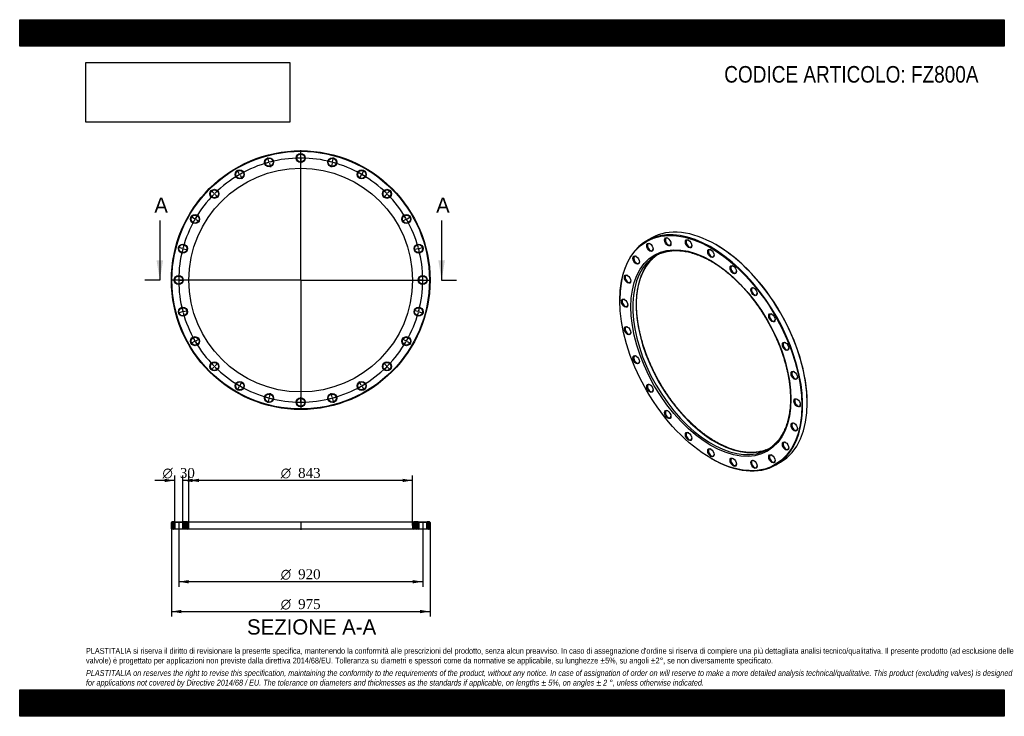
# Model space of a CAD drawing. Header units: millimetres. Extents: x 0 to 3712, y 0 to 2625.
import ezdxf
from ezdxf.enums import TextEntityAlignment as Align
from ezdxf.lldxf.tags import DXFTag

# ---------------------------------------------------------------- set-up
doc = ezdxf.new("R2010")
doc.units = ezdxf.units.MM
doc.header["$LTSCALE"] = 12.5
for name, color, linetype in [('Default', 7, 'Continuous'), ('DV2_Default', 7, 'Continuous'), ('DV3_Default', 7, 'Continuous'), ('FZ800A', 7, 'Continuous')]:
    doc.layers.add(name, color=color, linetype=linetype)
doc.styles.add('SEACAD_Solid_Edge_ANSI', font='seans.ttf')
doc.styles.add('SEACAD_Solid_Edge_ANSI1_Symbols', font='semeca1.ttf')
doc.styles.add('SEACAD_Times_New_Roman', font='times.ttf')
tags = doc.linetypes.add('CENTER2', pattern=[28.575, 19.05, -3.175, 3.175, -3.175]).pattern_tags.tags
tags[10:11] = [DXFTag(74, 4), DXFTag(75, 0), DXFTag(340, '0'), DXFTag(46, 0.0), DXFTag(50, 0.0), DXFTag(44, 0.0), DXFTag(45, 0.0)]
tags[8:9] = [DXFTag(74, 4), DXFTag(75, 0), DXFTag(340, '0'), DXFTag(46, 0.0), DXFTag(50, 0.0), DXFTag(44, 0.0), DXFTag(45, 0.0)]
tags[6:7] = [DXFTag(74, 4), DXFTag(75, 0), DXFTag(340, '0'), DXFTag(46, 0.0), DXFTag(50, 0.0), DXFTag(44, 0.0), DXFTag(45, 0.0)]
tags[4:5] = [DXFTag(74, 4), DXFTag(75, 0), DXFTag(340, '0'), DXFTag(46, 0.0), DXFTag(50, 0.0), DXFTag(44, 0.0), DXFTag(45, 0.0)]
picture_1 = doc.add_image_def('image1.jpg', size_in_pixel=(4302, 1260))

# ---------------------------------------------------------------- blocks, each defined once
blk = doc.blocks.new('SE')
at = {"layer": 'FZ800A', "color": 7, "linetype": 'Continuous'}
for p, q in [((2380.7, 1801.6), (2363.8, 1791.8)), ((2625.9, 1776.6), (2624.5, 1777.5)), ((2262.8, 1568.6), (2262.8, 1567)), ((2969.2, 1180.4), (2969.2, 1182)), ((2606.1, 972.4), (2607.5, 971.6)), ((2851.3, 947.4), (2868.2, 957.2))]:
    blk.add_line(p, q, dxfattribs=at)
for centre, major_axis in [((2606.1, 1368.8), (-242.8, 420.5)), ((2606.1, 1368.8), (213.3, -369.4)), ((2376.1, 1767.2), (8.5, -14.7)), ((2443.5, 1788), (8.5, -14.7)), ((2521.9, 1780.2), (8.5, -14.7)), ((2606.1, 1744.4), (8.5, -14.7)), ((2324.4, 1719.2), (8.5, -14.7)), ((2690.3, 1683), (8.5, -14.7)), ((2291.9, 1647.4), (8.5, -14.7)), ((2768.7, 1600.2), (8.5, -14.7)), ((2280.8, 1556.6), (8.5, -14.7)), ((2836.1, 1501.6), (8.5, -14.7)), ((2291.9, 1453), (8.5, -14.7)), ((2887.8, 1394), (8.5, -14.7)), ((2324.4, 1343.6), (8.5, -14.7)), ((2920.3, 1284.6), (8.5, -14.7)), ((2376.1, 1236), (8.5, -14.7)), ((2931.4, 1181), (8.5, -14.7)), ((2443.5, 1137.4), (8.5, -14.7)), ((2920.3, 1090.2), (8.5, -14.7)), ((2521.9, 1054.6), (8.5, -14.7)), ((2606.1, 993.2), (8.5, -14.7)), ((2887.8, 1018.4), (8.5, -14.7)), ((2690.3, 957.4), (8.5, -14.7)), ((2768.7, 949.6), (8.5, -14.7)), ((2836.1, 970.4), (8.5, -14.7))]:
    blk.add_ellipse(centre, major_axis=major_axis, ratio=0.57735, dxfattribs=at)
for centre, major_axis, start_param, end_param in [((2624.5, 1379.4), (-243.8, 422.2), 3.141593, 6.283185), ((2607.5, 1369.6), (243.8, -422.2), 0, 3.926991), ((2377.5, 1768), (-7.5, 13), 5.562411, 6.283185), ((2444.9, 1788.8), (-7.5, 13), 0, 3.862367), ((2444.9, 1788.8), (-7.5, 13), 5.562411, 6.283185), ((2523.3, 1781), (-7.5, 13), 0, 3.862367), ((2523.3, 1781), (-7.5, 13), 5.562411, 6.283185), ((2377.5, 1768), (-7.5, 13), 0, 3.862367), ((2609.6, 1370.8), (-210.8, 365), 6.197497, 6.283185), ((2607.5, 1745.2), (-7.5, 13), 0, 3.862367), ((2607.5, 1745.2), (-7.5, 13), 5.562411, 6.283185), ((2625.9, 1380.2), (242.8, -420.5), 0.785398, 2.356194), ((2609.6, 1370.8), (-210.8, 365), 0.09464, 3.052608), ((2622.4, 1378.2), (210.8, -365), 3.229665, 6.193379), ((2325.8, 1720.1), (-7.5, 13), 0, 3.862367), ((2325.8, 1720.1), (-7.5, 13), 5.562411, 6.283185), ((2609.6, 1370.8), (-210.8, 365), 0, 0.09464), ((2622.4, 1378.2), (210.8, -365), 3.171794, 3.229665), ((2691.7, 1683.8), (-7.5, 13), 0, 3.862367), ((2691.7, 1683.8), (-7.5, 13), 5.562411, 6.283185), ((2293.3, 1648.2), (-7.5, 13), 0, 3.862367), ((2293.3, 1648.2), (-7.5, 13), 5.562411, 6.283185), ((2770.1, 1601), (-7.5, 13), 0, 3.862367), ((2770.1, 1601), (-7.5, 13), 5.562411, 6.283185), ((2282.2, 1557.4), (-7.5, 13), 0, 3.862367), ((2282.2, 1557.4), (-7.5, 13), 5.562411, 6.283185), ((2837.5, 1502.4), (-7.5, 13), 0, 3.862367), ((2837.5, 1502.4), (-7.5, 13), 5.562411, 6.283185), ((2293.3, 1453.8), (-7.5, 13), 0, 3.862367), ((2293.3, 1453.8), (-7.5, 13), 5.562411, 6.283185), ((2889.2, 1394.8), (-7.5, 13), 0, 3.862367), ((2889.2, 1394.8), (-7.5, 13), 5.562411, 6.283185), ((2325.8, 1344.5), (-7.5, 13), 0, 3.862367), ((2325.8, 1344.5), (-7.5, 13), 5.562411, 6.283185), ((2921.7, 1285.4), (-7.5, 13), 5.562411, 6.283185), ((2921.7, 1285.4), (-7.5, 13), 0, 3.862367), ((2377.5, 1236.8), (-7.5, 13), 0, 3.862367), ((2377.5, 1236.8), (-7.5, 13), 5.562411, 6.283185), ((2932.8, 1181.8), (-7.5, 13), 0, 3.862367), ((2932.8, 1181.8), (-7.5, 13), 5.562411, 6.283185), ((2444.9, 1138.2), (-7.5, 13), 0, 3.862367), ((2444.9, 1138.2), (-7.5, 13), 5.562411, 6.283185), ((2921.7, 1091), (-7.5, 13), 0, 3.862367), ((2921.7, 1091), (-7.5, 13), 5.562411, 6.283185), ((2523.3, 1055.4), (-7.5, 13), 0, 3.862367), ((2523.3, 1055.4), (-7.5, 13), 5.562411, 6.283185), ((2607.5, 994), (-7.5, 13), 0, 3.862367), ((2607.5, 994), (-7.5, 13), 5.562411, 6.283185), ((2609.6, 1370.8), (-210.8, 365), 3.052608, 3.23305), ((2622.4, 1378.2), (210.8, -365), 6.193379, 6.252984), ((2889.2, 1019.2), (-7.5, 13), 0, 3.862367), ((2889.2, 1019.2), (-7.5, 13), 5.562411, 6.283185), ((2607.5, 1369.6), (243.8, -422.2), 5.497787, 6.283185), ((2691.7, 958.2), (-7.5, 13), 0, 3.862367), ((2691.7, 958.2), (-7.5, 13), 5.562411, 6.283185), ((2837.5, 971.2), (-7.5, 13), 0, 3.862367), ((2837.5, 971.2), (-7.5, 13), 5.562411, 6.283185), ((2770.1, 950.5), (-7.5, 13), 0, 3.862367), ((2770.1, 950.5), (-7.5, 13), 5.562411, 6.283185)]:
    blk.add_ellipse(centre, major_axis=major_axis, ratio=0.57735, start_param=start_param, end_param=end_param, dxfattribs=at)
for points, knots in [([(2417.3, 1744.7), (2417.8, 1744.9), (2420.9, 1746.2), (2427.3, 1748.4), (2436.1, 1750.8), (2445.3, 1752.7), (2454.6, 1754.1), (2464.2, 1755), (2473.9, 1755.3), (2483.9, 1755), (2494, 1754.3), (2504.3, 1753), (2514.7, 1751.2), (2525.3, 1748.8), (2536, 1745.9), (2546.8, 1742.5), (2557.6, 1738.6), (2568.6, 1734.2), (2579.6, 1729.2), (2590.7, 1723.8), (2601.8, 1717.9), (2612.9, 1711.5), (2624, 1704.6), (2635.1, 1697.2), (2646.1, 1689.4), (2657.1, 1681.1), (2668.1, 1672.4), (2678.9, 1663.3), (2689.7, 1653.7), (2700.3, 1643.8), (2710.8, 1633.5), (2721.2, 1622.8), (2731.5, 1611.7), (2741.5, 1600.3), (2751.4, 1588.6), (2761.1, 1576.6), (2770.5, 1564.3), (2779.8, 1551.7), (2788.7, 1538.9), (2797.5, 1525.8), (2806, 1512.5), (2814.2, 1499.1), (2822.1, 1485.4), (2829.7, 1471.6), (2837, 1457.6), (2844, 1443.5), (2850.6, 1429.3), (2857, 1415), (2862.9, 1400.7), (2868.5, 1386.3), (2873.8, 1371.9), (2878.6, 1357.5), (2883.1, 1343.1), (2887.2, 1328.8), (2891, 1314.5), (2894.3, 1300.3), (2897.2, 1286.2), (2899.7, 1272.2), (2901.9, 1258.3), (2903.6, 1244.7), (2904.9, 1231.2), (2905.7, 1217.9), (2906.2, 1204.8), (2906.3, 1191.9), (2905.9, 1179.3), (2905.1, 1167), (2903.9, 1155), (2902.3, 1143.2), (2900.3, 1131.8), (2897.9, 1120.7), (2895.1, 1110), (2891.9, 1099.7), (2888.4, 1089.7), (2884.4, 1080.1), (2880, 1070.9), (2875.3, 1062.2), (2870.2, 1053.8), (2864.8, 1046), (2859, 1038.5), (2852.8, 1031.5), (2846.4, 1025.1), (2841.3, 1020.5), (2838.7, 1018.5), (2838.3, 1018.2)], [0, 0, 0, 0, 0.002189, 0.014928, 0.027655, 0.040369, 0.053067, 0.065749, 0.078414, 0.091062, 0.103697, 0.116318, 0.128929, 0.141531, 0.154125, 0.166714, 0.179298, 0.19188, 0.204459, 0.217038, 0.229616, 0.242194, 0.254772, 0.267351, 0.279932, 0.292513, 0.305096, 0.31768, 0.330266, 0.342853, 0.355441, 0.368031, 0.380622, 0.393214, 0.405807, 0.418401, 0.430996, 0.443591, 0.456187, 0.468784, 0.481381, 0.493978, 0.506575, 0.519173, 0.53177, 0.544367, 0.556963, 0.569559, 0.582155, 0.594749, 0.607343, 0.619936, 0.632528, 0.645118, 0.657707, 0.670295, 0.682881, 0.695466, 0.708049, 0.720631, 0.733211, 0.745789, 0.758366, 0.770942, 0.783517, 0.796091, 0.808665, 0.821238, 0.833813, 0.84639, 0.858969, 0.871552, 0.88414, 0.896736, 0.90934, 0.921955, 0.934583, 0.947225, 0.959883, 0.972558, 0.985251, 0.997959, 1, 1, 1, 1]), ([(2624.9, 1034.3), (2622.7, 1035.5), (2617.4, 1038.6), (2607.9, 1044.6), (2596.8, 1051.9), (2585.8, 1059.7), (2574.8, 1068), (2563.8, 1076.7), (2553, 1085.9), (2542.2, 1095.4), (2531.6, 1105.3), (2521, 1115.7), (2510.7, 1126.4), (2500.4, 1137.4), (2490.4, 1148.8), (2480.5, 1160.5), (2470.8, 1172.5), (2461.4, 1184.8), (2452.2, 1197.4), (2443.2, 1210.2), (2434.4, 1223.3), (2425.9, 1236.6), (2417.7, 1250.1), (2409.8, 1263.8), (2402.2, 1277.6), (2394.9, 1291.6), (2387.9, 1305.7), (2381.3, 1319.9), (2375, 1334.1), (2369, 1348.5), (2363.4, 1362.9), (2358.2, 1377.3), (2353.3, 1391.7), (2348.8, 1406.1), (2344.7, 1420.4), (2341, 1434.7), (2337.7, 1448.9), (2334.7, 1463), (2332.2, 1477), (2330.1, 1490.8), (2328.4, 1504.5), (2327.1, 1518), (2326.2, 1531.3), (2325.8, 1544.4), (2325.7, 1557.2), (2326.1, 1569.8), (2326.9, 1582.1), (2328.1, 1594.2), (2329.7, 1605.9), (2331.7, 1617.3), (2334.1, 1628.4), (2336.9, 1639.1), (2340.1, 1649.5), (2343.7, 1659.4), (2347.6, 1669), (2352, 1678.2), (2356.7, 1686.9), (2361.8, 1695.3), (2367.3, 1703.1), (2373.1, 1710.6), (2379.2, 1717.6), (2385.7, 1724), (2390.9, 1728.7), (2393.7, 1730.9), (2394.3, 1731.3)], [0, 0, 0, 0, 0.008638, 0.025069, 0.041503, 0.057938, 0.074375, 0.090813, 0.107254, 0.123696, 0.14014, 0.156586, 0.173033, 0.189482, 0.205933, 0.222384, 0.238837, 0.255292, 0.271747, 0.288202, 0.304659, 0.321116, 0.337573, 0.354031, 0.370488, 0.386945, 0.403402, 0.419858, 0.436314, 0.452769, 0.469223, 0.485676, 0.502127, 0.518577, 0.535026, 0.551473, 0.567917, 0.58436, 0.600801, 0.61724, 0.633677, 0.650112, 0.666545, 0.682976, 0.699405, 0.715833, 0.73226, 0.748686, 0.765113, 0.781541, 0.797971, 0.814405, 0.830844, 0.84729, 0.863745, 0.880211, 0.896692, 0.913189, 0.929706, 0.946243, 0.962802, 0.979383, 0.995987, 1, 1, 1, 1]), ([(2813.8, 1004), (2813.6, 1003.9), (2810.9, 1002.7), (2804.7, 1000.7), (2795.9, 998.2), (2786.8, 996.3), (2777.5, 994.9), (2767.9, 994.1), (2758.1, 993.8), (2748.2, 994), (2738.1, 994.7), (2727.8, 996), (2717.4, 997.9), (2706.8, 1000.2), (2696.1, 1003.1), (2685.3, 1006.5), (2674.4, 1010.4), (2663.5, 1014.8), (2652.4, 1019.8), (2641.5, 1025.2), (2632, 1030.2), (2626.9, 1033.1), (2624.9, 1034.3)], [0, 0, 0, 0, 0.002985, 0.057353, 0.111675, 0.165937, 0.220132, 0.274255, 0.328308, 0.382292, 0.436215, 0.490083, 0.543905, 0.597688, 0.65144, 0.705168, 0.758877, 0.812574, 0.866262, 0.919945, 0.973627, 1, 1, 1, 1])]:
    blk.add_open_spline(points, degree=3, knots=knots, dxfattribs=at)
blk = doc.blocks.new('SE1')
at = {"layer": 'Default', "color": 7, "linetype": 'CENTER2'}
for start, end in [(105.3737, 119.6263), (90.3737, 104.6263), (75.3737, 89.6263), (60.3737, 74.6263), (120.3737, 134.6263), (45.3737, 59.6263), (135.3737, 149.6263), (30.3737, 44.6263), (150.3737, 164.6263), (15.3737, 29.6263), (165.3737, 179.6263), (0.3737, 14.6263), (180.3737, 194.6263), (345.3737, 359.6263), (195.3737, 209.6263), (330.3737, 344.6263), (210.3737, 224.6263), (315.3737, 329.6263), (225.3737, 239.6263), (300.3737, 314.6263), (240.3737, 254.6263), (285.3737, 299.6263), (255.3737, 269.6263), (270.3737, 284.6263)]:
    blk.add_arc((1059.6, 1643.6), 460, start, end, dxfattribs=at)
at = {"layer": 'DV2_Default', "color": 7, "linetype": 'CENTER2'}
for p, q in [((1059.6, 1646.6), (1059.6, 2132.8)), ((1059.6, 2106.6), (1059.6, 2122.3)), ((939.8, 2090.8), (935.7, 2106)), ((940.9, 2086.4), (940.2, 2089.3)), ((941.3, 2085), (945.4, 2069.8)), ((1059.6, 2102.1), (1059.6, 2105.1)), ((1059.6, 2100.6), (1059.6, 2084.8)), ((1177.9, 2085), (1173.8, 2069.8)), ((1178.3, 2086.4), (1179, 2089.3)), ((1179.4, 2090.8), (1183.5, 2106)), ((828.1, 2044.5), (820.2, 2058.2)), ((830.4, 2040.6), (828.9, 2043.2)), ((1288.9, 2040.6), (1290.4, 2043.2)), ((1291.1, 2044.5), (1299, 2058.2)), ((831.1, 2039.3), (839, 2025.7)), ((1288.1, 2039.3), (1280.2, 2025.7)), ((732.2, 1971), (721.1, 1982.1)), ((735.4, 1967.8), (733.3, 1969.9)), ((1383.8, 1967.8), (1385.9, 1969.9)), ((1387, 1971), (1398.1, 1982.1)), ((736.5, 1966.7), (747.6, 1955.6)), ((1382.8, 1966.7), (1371.6, 1955.6)), ((658.6, 1875.1), (645, 1882.9)), ((662.5, 1872.8), (659.9, 1874.3)), ((663.8, 1872.1), (677.5, 1864.2)), ((1455.4, 1872.1), (1441.7, 1864.2)), ((1456.7, 1872.8), (1459.3, 1874.3)), ((1460.6, 1875.1), (1474.2, 1882.9)), ((612.4, 1763.4), (597.2, 1767.5)), ((616.7, 1762.2), (613.8, 1763)), ((618.2, 1761.9), (633.4, 1757.8)), ((1501, 1761.9), (1485.8, 1757.8)), ((1502.5, 1762.2), (1505.4, 1763)), ((1506.8, 1763.4), (1522, 1767.5)), ((1056.6, 1643.6), (570.4, 1643.6)), ((596.6, 1643.6), (580.9, 1643.6)), ((601.1, 1643.6), (598.1, 1643.6)), ((602.6, 1643.6), (618.4, 1643.6)), ((1061.1, 1643.6), (1058.1, 1643.6)), ((1059.6, 1645.1), (1059.6, 1642.1)), ((1059.6, 1640.6), (1059.6, 1154.3)), ((1062.6, 1643.6), (1548.9, 1643.6)), ((1516.6, 1643.6), (1500.9, 1643.6)), ((1518.1, 1643.6), (1521.1, 1643.6)), ((1522.6, 1643.6), (1538.4, 1643.6)), ((612.4, 1523.7), (597.2, 1519.7)), ((616.7, 1524.9), (613.8, 1524.1)), ((618.2, 1525.3), (633.4, 1529.4)), ((1501, 1525.3), (1485.8, 1529.4)), ((1502.5, 1524.9), (1505.4, 1524.1)), ((1506.8, 1523.7), (1522, 1519.7)), ((658.6, 1412.1), (645, 1404.2)), ((662.5, 1414.3), (659.9, 1412.8)), ((663.8, 1415.1), (677.5, 1422.9)), ((1455.4, 1415.1), (1441.7, 1422.9)), ((1456.7, 1414.3), (1459.3, 1412.8)), ((1460.6, 1412.1), (1474.2, 1404.2)), ((732.2, 1316.2), (721.1, 1305)), ((735.4, 1319.4), (733.3, 1317.2)), ((736.5, 1320.4), (747.6, 1331.6)), ((1382.8, 1320.4), (1371.6, 1331.6)), ((1383.8, 1319.4), (1385.9, 1317.2)), ((1387, 1316.2), (1398.1, 1305)), ((828.1, 1242.6), (820.2, 1229)), ((830.4, 1246.5), (828.9, 1243.9)), ((831.1, 1247.8), (839, 1261.4)), ((1288.1, 1247.8), (1280.2, 1261.4)), ((1288.9, 1246.5), (1290.4, 1243.9)), ((1291.1, 1242.6), (1299, 1229)), ((939.8, 1196.3), (935.7, 1181.1)), ((940.9, 1200.7), (940.2, 1197.8)), ((941.3, 1202.1), (945.4, 1217.4)), ((1059.6, 1186.6), (1059.6, 1202.3)), ((1177.9, 1202.1), (1173.8, 1217.4)), ((1178.3, 1200.7), (1179, 1197.8)), ((1179.4, 1196.3), (1183.5, 1181.1)), ((1059.6, 1185.1), (1059.6, 1182.1)), ((1059.6, 1180.6), (1059.6, 1164.8))]:
    blk.add_line(p, q, dxfattribs=at)
for start, end in [(105.3737, 107.3354), (104.8132, 105.1868), (102.6646, 104.6263), (90.3737, 92.3354), (89.8132, 90.1868), (87.6646, 89.6263), (75.3737, 77.3354), (74.8132, 75.1868), (72.6646, 74.6263), (119.8132, 120.1868), (117.6646, 119.6263), (60.3737, 62.3354), (59.8132, 60.1868), (120.3737, 122.3354), (57.6646, 59.6263), (134.8132, 135.1868), (132.6646, 134.6263), (45.3737, 47.3354), (44.8132, 45.1868), (135.3737, 137.3354), (42.6646, 44.6263), (150.3737, 152.3354), (149.8132, 150.1868), (147.6646, 149.6263), (30.3737, 32.3354), (29.8132, 30.1868), (27.6646, 29.6263), (165.3737, 167.3354), (164.8132, 165.1868), (162.6646, 164.6263), (15.3737, 17.3354), (14.8132, 15.1868), (12.6646, 14.6263), (177.6646, 179.6263), (179.8132, 180.1868), (180.3737, 182.3354), (0.3737, 2.3354), (357.6646, 359.6263), (359.8132, 0.1868), (192.6646, 194.6263), (194.8132, 195.1868), (344.8132, 345.1868), (345.3737, 347.3354), (195.3737, 197.3354), (342.6646, 344.6263), (207.6646, 209.6263), (209.8132, 210.1868), (210.3737, 212.3354), (327.6646, 329.6263), (329.8132, 330.1868), (330.3737, 332.3354), (222.6646, 224.6263), (224.8132, 225.1868), (225.3737, 227.3354), (312.6646, 314.6263), (314.8132, 315.1868), (315.3737, 317.3354), (237.6646, 239.6263), (239.8132, 240.1868), (240.3737, 242.3354), (297.6646, 299.6263), (299.8132, 300.1868), (300.3737, 302.3354), (252.6646, 254.6263), (254.8132, 255.1868), (255.3737, 257.3354), (282.6646, 284.6263), (284.8132, 285.1868), (285.3737, 287.3354), (267.6646, 269.6263), (269.8132, 270.1868), (270.3737, 272.3354)]:
    blk.add_arc((1059.6, 1643.6), 460, start, end, dxfattribs=at)
at = {"layer": 'FZ800A', "color": 7, "linetype": 'Continuous'}
for centre, radius in [((1059.6, 1643.6), 487.5), ((1059.6, 1643.6), 485.5), ((1059.6, 2103.6), 17), ((1059.6, 2103.6), 15), ((940.5, 2087.9), 17), ((940.5, 2087.9), 15), ((1178.7, 2087.9), 17), ((1178.7, 2087.9), 15), ((1059.6, 1643.6), 421.5), ((829.6, 2041.9), 17), ((829.6, 2041.9), 15), ((1289.6, 2041.9), 17), ((1289.6, 2041.9), 15), ((734.3, 1968.8), 17), ((734.3, 1968.8), 15), ((1384.9, 1968.8), 17), ((1384.9, 1968.8), 15), ((661.2, 1873.6), 17), ((661.2, 1873.6), 15), ((1458, 1873.6), 17), ((1458, 1873.6), 15), ((615.3, 1762.6), 17), ((615.3, 1762.6), 15), ((1503.9, 1762.6), 17), ((1503.9, 1762.6), 15), ((599.6, 1643.6), 17), ((599.6, 1643.6), 15), ((1519.6, 1643.6), 17), ((1519.6, 1643.6), 15), ((615.3, 1524.5), 17), ((615.3, 1524.5), 15), ((1503.9, 1524.5), 17), ((1503.9, 1524.5), 15), ((661.2, 1413.6), 17), ((661.2, 1413.6), 15), ((1458, 1413.6), 17), ((1458, 1413.6), 15), ((734.3, 1318.3), 17), ((734.3, 1318.3), 15), ((1384.9, 1318.3), 17), ((1384.9, 1318.3), 15), ((829.6, 1245.2), 17), ((829.6, 1245.2), 15), ((1289.6, 1245.2), 17), ((1289.6, 1245.2), 15), ((940.5, 1199.2), 17), ((940.5, 1199.2), 15), ((1059.6, 1183.6), 17), ((1059.6, 1183.6), 15), ((1178.7, 1199.2), 17), ((1178.7, 1199.2), 15)]:
    blk.add_circle(centre, radius, dxfattribs=at)
blk = doc.blocks.new('SE3')
at = {"color": 7, "linetype": 'Continuous', "style": 'SEACAD_Solid_Edge_ANSI'}
blk.add_text('A', height=57.5, dxfattribs=at).set_placement((507.6, 1954.8), align=Align.TOP_LEFT)
blk = doc.blocks.new('SE4')
at = {"color": 7, "linetype": 'Continuous', "style": 'SEACAD_Solid_Edge_ANSI'}
blk.add_text('A', height=57.5, dxfattribs=at).set_placement((1570.1, 1954.8), align=Align.TOP_LEFT)
blk = doc.blocks.new('SEANNOT_GROUP')
at = {"linetype": 'Continuous'}
blk.add_hatch(color=7, dxfattribs=at).paths.add_polyline_path([(515.9, 1718.6), (528.4, 1643.6), (540.9, 1718.6)])
at = {"color": 7, "linetype": 'Continuous'}
blk.add_lwpolyline([(528.4, 1868.6), (528.4, 1643.6)], dxfattribs=at)
blk = doc.blocks.new('SEANNOT_GROUP1')
at = {"linetype": 'Continuous'}
blk.add_hatch(color=7, dxfattribs=at).paths.add_polyline_path([(1578.4, 1718.6), (1590.9, 1643.6), (1603.4, 1718.6)])
at = {"color": 7, "linetype": 'Continuous'}
blk.add_lwpolyline([(1590.9, 1868.6), (1590.9, 1643.6)], dxfattribs=at)
blk = doc.blocks.new('SE2')
at = {"layer": 'Default', "color": 7, "linetype": 'CENTER2'}
for p, q in [((528.4, 1643.6), (472.1, 1643.6)), ((1590.9, 1643.6), (1647.1, 1643.6))]:
    blk.add_line(p, q, dxfattribs=at)
at = {"layer": 'Default'}
for name in ['SE3', 'SE4', 'SEANNOT_GROUP', 'SEANNOT_GROUP1']:
    blk.add_blockref(name, (0, 0), dxfattribs=at)
blk = doc.blocks.new('SE5')
at = {"layer": 'FZ800A', "linetype": 'Continuous'}
h = blk.add_hatch(dxfattribs=at)
h.set_pattern_fill('LINE', scale=0.62992, angle=45, style=0)
h.paths.add_polyline_path([(582.6, 732.7), (574.1, 732.7), (572.1, 730.7), (572.1, 706.7), (574.1, 704.7), (582.6, 704.7), (584.6, 706.7), (584.6, 730.7)])
h = blk.add_hatch(dxfattribs=at)
h.set_pattern_fill('LINE', scale=0.62992, angle=45, style=0)
edge = h.paths.add_edge_path()
edge.add_line((616.6, 704.7), (633.1, 704.7))
edge.add_arc((633.1, 709.7), 5, 270, 360)
edge.add_line((638.1, 709.7), (638.1, 727.7))
edge.add_arc((633.1, 727.7), 5, 0, 90)
edge.add_line((633.1, 732.7), (616.6, 732.7))
edge.add_line((616.6, 732.7), (614.6, 730.7))
edge.add_line((614.6, 730.7), (614.6, 706.7))
edge.add_line((614.6, 706.7), (616.6, 704.7))
h = blk.add_hatch(dxfattribs=at)
h.set_pattern_fill('LINE', scale=0.629921, angle=45, style=0)
edge = h.paths.add_edge_path()
edge.add_line((1504.6, 706.7), (1504.6, 730.7))
edge.add_line((1504.6, 730.7), (1502.6, 732.7))
edge.add_line((1502.6, 732.7), (1486.1, 732.7))
edge.add_arc((1486.1, 727.7), 5, 90, 180)
edge.add_line((1481.1, 727.7), (1481.1, 709.7))
edge.add_arc((1486.1, 709.7), 5, 180, 270)
edge.add_line((1486.1, 704.7), (1502.6, 704.7))
edge.add_line((1502.6, 704.7), (1504.6, 706.7))
h = blk.add_hatch(dxfattribs=at)
h.set_pattern_fill('LINE', scale=0.629921, angle=45, style=0)
h.paths.add_polyline_path([(1534.6, 730.7), (1534.6, 706.7), (1536.6, 704.7), (1545.1, 704.7), (1547.1, 706.7), (1547.1, 730.7), (1545.1, 732.7), (1536.6, 732.7)])
at = {"layer": 'DV3_Default', "color": 7, "linetype": 'CENTER2'}
for p, q in [((599.6, 734.4), (599.6, 702.9)), ((1059.6, 734.4), (1059.6, 702.9)), ((1519.6, 734.4), (1519.6, 702.9))]:
    blk.add_line(p, q, dxfattribs=at)
at = {"layer": 'FZ800A', "color": 7, "linetype": 'Continuous'}
for p, q in [((574.1, 732.7), (572.1, 730.7)), ((572.1, 706.7), (572.1, 730.7)), ((572.1, 706.7), (574.1, 704.7)), ((582.6, 732.7), (574.1, 732.7)), ((582.6, 732.7), (616.6, 732.7)), ((582.6, 732.7), (584.6, 730.7)), ((584.6, 706.7), (582.6, 704.7)), ((614.6, 730.7), (584.6, 730.7)), ((584.6, 730.7), (584.6, 706.7)), ((584.6, 706.7), (614.6, 706.7)), ((614.6, 730.7), (616.6, 732.7)), ((614.6, 706.7), (614.6, 730.7)), ((616.6, 704.7), (614.6, 706.7)), ((633.1, 732.7), (616.6, 732.7)), ((633.1, 732.7), (1486.1, 732.7)), ((638.1, 709.7), (638.1, 727.7)), ((1481.1, 727.7), (1481.1, 709.7)), ((1502.6, 732.7), (1486.1, 732.7)), ((1502.6, 732.7), (1536.6, 732.7)), ((1502.6, 732.7), (1504.6, 730.7)), ((1504.6, 706.7), (1502.6, 704.7)), ((1534.6, 730.7), (1504.6, 730.7)), ((1504.6, 730.7), (1504.6, 706.7)), ((1504.6, 706.7), (1534.6, 706.7)), ((1534.6, 730.7), (1536.6, 732.7)), ((1534.6, 706.7), (1534.6, 730.7)), ((1536.6, 704.7), (1534.6, 706.7)), ((1545.1, 732.7), (1536.6, 732.7)), ((1547.1, 730.7), (1545.1, 732.7)), ((1545.1, 704.7), (1547.1, 706.7)), ((1547.1, 730.7), (1547.1, 706.7)), ((582.6, 704.7), (574.1, 704.7)), ((616.6, 704.7), (582.6, 704.7)), ((633.1, 704.7), (616.6, 704.7)), ((1486.1, 704.7), (633.1, 704.7)), ((1502.6, 704.7), (1486.1, 704.7)), ((1536.6, 704.7), (1502.6, 704.7)), ((1545.1, 704.7), (1536.6, 704.7))]:
    blk.add_line(p, q, dxfattribs=at)
for centre, start, end in [((633.1, 727.7), 0, 90), ((633.1, 709.7), 270, 0), ((1486.1, 727.7), 90, 180), ((1486.1, 709.7), 180, 270)]:
    blk.add_arc(centre, 5, start, end, dxfattribs=at)
blk = doc.blocks.new('GDimGGroup')
at = {"layer": 'Default', "linetype": 'Continuous'}
for points in [[(675.6, 895.2), (638.1, 888.9), (675.6, 882.7)], [(1443.6, 895.2), (1443.6, 882.7), (1481.1, 888.9)]]:
    blk.add_hatch(color=7, dxfattribs=at).paths.add_polyline_path(points)
at = {"layer": 'Default', "color": 7, "linetype": 'Continuous'}
for p, q in [((638.1, 718.7), (638.1, 907.7)), ((1481.1, 718.7), (1481.1, 907.7)), ((1481.1, 888.9), (638.1, 888.9))]:
    blk.add_line(p, q, dxfattribs=at)
for s, style, p in [('O', 'SEACAD_Solid_Edge_ANSI1_Symbols', (984.3, 935.8)), ('843', 'SEACAD_Times_New_Roman', (1049.6, 935.8))]:
    blk.add_text(s, height=37.5, dxfattribs=dict(at, style=style)).set_placement(p, align=Align.TOP_LEFT)
blk = doc.blocks.new('GDimGGroup1')
at = {"layer": 'Default', "linetype": 'Continuous'}
for points in [[(637.1, 500.9), (637.1, 513.4), (599.6, 507.2)], [(1482.1, 500.9), (1519.6, 507.2), (1482.1, 513.4)]]:
    blk.add_hatch(color=7, dxfattribs=at).paths.add_polyline_path(points)
at = {"layer": 'Default', "color": 7, "linetype": 'Continuous'}
for p, q in [((599.6, 706.7), (599.6, 488.4)), ((1519.6, 706.7), (1519.6, 488.4)), ((1519.6, 507.2), (599.6, 507.2))]:
    blk.add_line(p, q, dxfattribs=at)
for s, style, p in [('O', 'SEACAD_Solid_Edge_ANSI1_Symbols', (984.3, 554.1)), ('920', 'SEACAD_Times_New_Roman', (1049.6, 554.1))]:
    blk.add_text(s, height=37.5, dxfattribs=dict(at, style=style)).set_placement(p, align=Align.TOP_LEFT)
blk = doc.blocks.new('GDimGGroup2')
at = {"layer": 'Default', "linetype": 'Continuous'}
for points in [[(609.6, 388.4), (609.6, 400.9), (572.1, 394.7)], [(1509.6, 388.4), (1547.1, 394.7), (1509.6, 400.9)]]:
    blk.add_hatch(color=7, dxfattribs=at).paths.add_polyline_path(points)
at = {"layer": 'Default', "color": 7, "linetype": 'Continuous'}
for p, q in [((572.1, 718.7), (572.1, 375.9)), ((1547.1, 718.7), (1547.1, 375.9)), ((572.1, 394.7), (1547.1, 394.7))]:
    blk.add_line(p, q, dxfattribs=at)
for s, style, p in [('O', 'SEACAD_Solid_Edge_ANSI1_Symbols', (984.3, 441.6)), ('975', 'SEACAD_Times_New_Roman', (1049.6, 441.6))]:
    blk.add_text(s, height=37.5, dxfattribs=dict(at, style=style)).set_placement(p, align=Align.TOP_LEFT)
blk = doc.blocks.new('GDimGGroup3')
at = {"layer": 'Default', "linetype": 'Continuous'}
for points in [[(547.1, 895), (547.1, 882.5), (584.6, 888.8)], [(652.1, 895), (614.6, 888.8), (652.1, 882.5)]]:
    blk.add_hatch(color=7, dxfattribs=at).paths.add_polyline_path(points)
at = {"layer": 'Default', "color": 7, "linetype": 'Continuous'}
for p, q in [((584.6, 718.7), (584.6, 907.5)), ((614.6, 718.7), (614.6, 907.5)), ((584.6, 888.8), (509.6, 888.8)), ((689.6, 888.8), (614.6, 888.8))]:
    blk.add_line(p, q, dxfattribs=at)
for s, style, p in [('O', 'SEACAD_Solid_Edge_ANSI1_Symbols', (538.5, 935.7)), ('30', 'SEACAD_Times_New_Roman', (603.8, 935.7))]:
    blk.add_text(s, height=37.5, dxfattribs=dict(at, style=style)).set_placement(p, align=Align.TOP_LEFT)

msp = doc.modelspace()

# ---------------------------------------------------------------- hatches: boundary and pattern name
at = {"layer": 'Default', "linetype": 'Continuous'}
h = msp.add_hatch(dxfattribs=at)
h.set_pattern_fill('LINE', scale=0.629921, angle=45, style=0)
h.paths.add_polyline_path([(3712.5, 2525), (3712.5, 2625), (0, 2625), (0, 2525)])
for points in [[(3712.5, 2525), (3712.5, 2625), (0, 2625), (0, 2525)], [(3712.5, 0), (3712.5, 100), (0, 100), (0, 0)]]:
    msp.add_hatch(color=7, dxfattribs=at).paths.add_polyline_path(points)
h = msp.add_hatch(dxfattribs=at)
h.set_pattern_fill('LINE', scale=0.629921, angle=45, style=0)
h.paths.add_polyline_path([(3712.5, 0), (3712.5, 100), (0, 100), (0, 0)])

# ---------------------------------------------------------------- linework, layer by layer
at = {"layer": 'Default', "color": 7, "linetype": 'Continuous'}
for p, q in [((0, 2625), (3712.5, 2625)), ((0, 2525), (0, 2625)), ((3712.5, 2625), (3712.5, 2525)), ((3712.5, 2525), (0, 2525)), ((0, 100), (3712.5, 100)), ((0, 0), (0, 100)), ((3712.5, 100), (3712.5, 0)), ((3712.5, 0), (0, 0))]:
    msp.add_line(p, q, dxfattribs=at)

# ---------------------------------------------------------------- block references
at = {"layer": 'Default'}
for name in ['SE1', 'SE2', 'SE', 'GDimGGroup3', 'GDimGGroup', 'SE5', 'GDimGGroup2', 'GDimGGroup1']:
    msp.add_blockref(name, (0, 0), dxfattribs=at)

# ---------------------------------------------------------------- texts
at = {"layer": 'Default', "color": 7, "linetype": 'Continuous', "style": 'SEACAD_Solid_Edge_ANSI'}
msp.add_text('SEZIONE A-A', height=57.5, dxfattribs=at).set_placement((857.1, 365.5), align=Align.TOP_LEFT)
at = {"layer": 'Default', "attachment_point": 1}
for s, insert, char_height, width in [('{\\fArial Narrow|b0||i0||c0|p34;\\C7;\\H62.5;\\W1.;CODICE ARTICOLO: FZ800A}', (2656.5, 2450.4), 62.5, 991.245), ("{\\fArial Narrow|b0||i0||c0|p34;\\C7;\\H21.875;\\W1.;PLASTITALIA si riserva il diritto di revisionare la presente specifica, mantenendo la conformità alle prescrizioni del prodotto, senza alcun preavviso. In caso di assegnazione d'ordine si riserva di compiere una più dettagliata analisi tecnico/qualitativa. Il presente prodotto (ad esclusione delle \\P}{\\fArial Narrow|b0||i0||c0|p34;\\C7;\\H21.875;\\W1.;valvole) è progettato per applicazioni non previste dalla direttiva 2014/68/EU. Tolleranza su diametri e spessori come da normative se applicabile, su lunghezze ±5%, su angoli ±2°, se non diversamente specificato.\\P}{\\fArial Narrow|b0||i0||c0|p34;\\C7;\\H6.25;\\W1.;   \\P}{\\fArial Narrow|b0||i1||c0|p34;\\C7;\\H21.875;\\W1.;PLASTITALIA on reserves the right to revise this specification, maintaining the conformity to the requirements of the product, without any notice. In case of assignation of order on will reserve to make a more detailed analysis technical/qualitative. This product (excluding valves) is designed \\P}{\\fArial Narrow|b0||i1||c0|p34;\\C7;\\H21.875;\\W1.;for applications not covered by Directive 2014/68 / EU. The tolerance on diameters and thicknesses as the standards if applicable, on lengths ± 5%, on angles ± 2 °, unless otherwise indicated.\\P}", (250, 257.5), 21.875, 3212.5)]:
    msp.add_mtext(s, dxfattribs=dict(at, insert=insert, char_height=char_height, width=width))

# ---------------------------------------------------------------- pictures from other files: only their frames are drawn
image = msp.add_image(picture_1, insert=(250, 2238.8), size_in_units=(768.2, 225))
image.dxf.flags = 7

doc.saveas('drawing.dxf')
